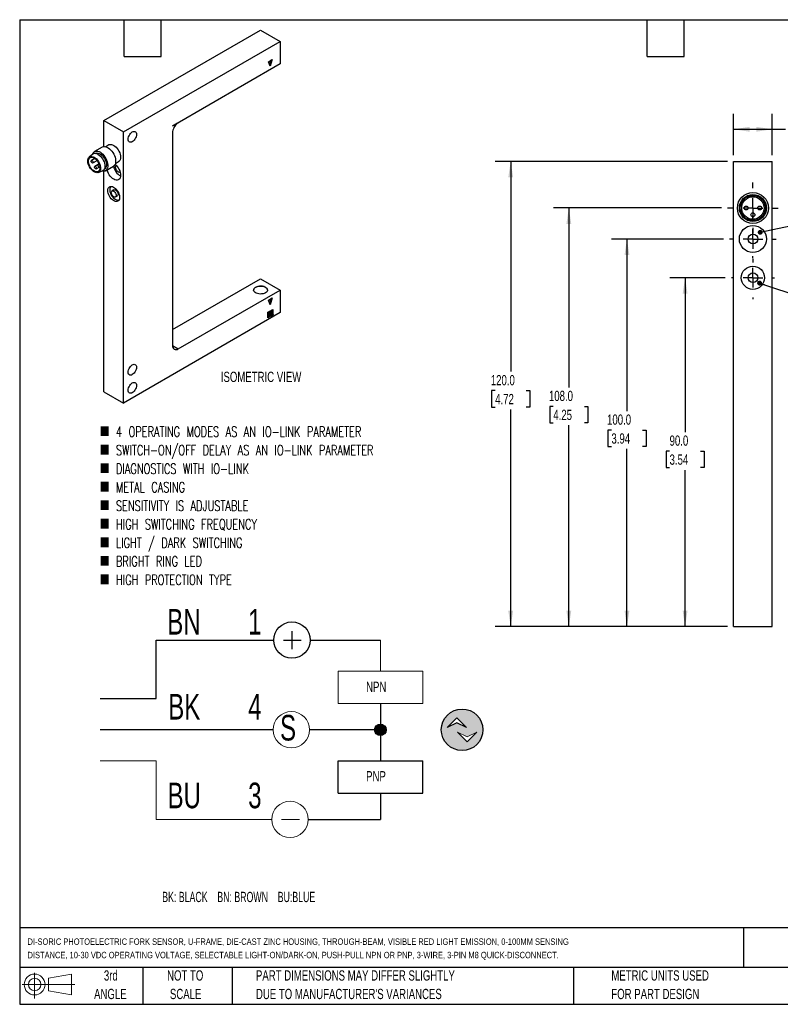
# Model space of a CAD drawing. Header units: millimetres. Extents: x 6 to 273, y 6 to 210.
# Tile 1 of 2: x 6 to 163, y 6 to 210. Entities that reach past the tile are written whole.
import ezdxf

# ---------------------------------------------------------------- set-up
doc = ezdxf.new("R2010")
doc.units = ezdxf.units.MM
doc.linetypes.add('CENTERX2', pattern=[20.32, 12.7, -2.54, 2.54, -2.54])
doc.layers.add('CENTER', color=40, linetype='CENTERX2')
doc.layers.add('DIMENSIONS', color=140, linetype='Continuous', lineweight=25)
doc.layers.add('TEXT', color=140, linetype='Continuous', lineweight=25)
doc.styles.add('SLDTEXTSTYLE0', font='TXT', dxfattribs={"width": 0.639394})
doc.styles.add('SLDTEXTSTYLE1', font='TXT', dxfattribs={"width": 0.7})
doc.styles.add('SLDTEXTSTYLE4', font='TXT', dxfattribs={"width": 0.7, "bigfont": 'bigfont'})
doc.dimstyles.new('SLDDIMSTYLE0', dxfattribs={"dimtxt": 2.158008, "dimasz": 3.302, "dimexe": 0, "dimexo": 0.0625, "dimgap": 0.539502, "dimtad": 0, "dimtih": 1, "dimtoh": 1, "dimlfac": 1.25, "dimrnd": 1e-09, "dimzin": 4, "dimdsep": 46, "dimtxsty": 'SLDTEXTSTYLE1', "dimsah": 1, "dimcen": 0.09, "dimadec": 0, "dimazin": 1, "dimtfac": 1, "dimtofl": 0, "dimtmove": 0, "dimatfit": 3, "dimfxl": 0, "dimfrac": 2, "dimtolj": 1, "dimtzin": 12, "dimarcsym": 0})
doc.dimstyles.new('SLDDIMSTYLE3', dxfattribs={"dimtxt": 0.18, "dimasz": 1.016, "dimexe": 0, "dimexo": 0.0625, "dimgap": 0, "dimtad": 0, "dimtih": 1, "dimtoh": 1, "dimdec": 0, "dimrnd": 1e-09, "dimzin": 0, "dimdsep": 46, "dimtxsty": 'Standard', "dimblk1": 'DOT', "dimblk2": 'DOT', "dimsah": 1, "dimcen": 0.09, "dimadec": 0, "dimazin": 0, "dimtfac": 1.016, "dimtdec": 0, "dimtofl": 0, "dimtmove": 0, "dimatfit": 3, "dimldrblk": 'DOT', "dimfxl": 0, "dimfrac": 2, "dimtolj": 1, "dimtzin": 0, "dimarcsym": 0})

# ---------------------------------------------------------------- blocks, each defined once
blk = doc.blocks.new('SW_NOTE_0')
at = {"layer": 'DIMENSIONS', "color": 0, "insert": (0, 2.73), "char_height": 2.1167, "attachment_point": 1, "style": 'SLDTEXTSTYLE0'}
blk.add_mtext('BK: BLACK    BN: BROWN    BU:BLUE', dxfattribs=at)
blk = doc.blocks.new('SW_NOTE_0_1')
at = {"color": 0, "linetype": 'Continuous', "lineweight": 18, "insert": (0, 6.82), "char_height": 5.29, "attachment_point": 1, "style": 'SLDTEXTSTYLE1'}
blk.add_mtext('3', dxfattribs=at)
blk = doc.blocks.new('SW_NOTE_0_2')
at = {"color": 0, "linetype": 'Continuous', "lineweight": 18, "insert": (0, 6.82), "char_height": 5.29, "attachment_point": 1, "style": 'SLDTEXTSTYLE1'}
blk.add_mtext('4', dxfattribs=at)
blk = doc.blocks.new('SW_NOTE_0_3')
at = {"color": 0, "linetype": 'Continuous', "lineweight": 18, "insert": (0, 6.82), "char_height": 5.29, "attachment_point": 1, "style": 'SLDTEXTSTYLE1'}
blk.add_mtext('1', dxfattribs=at)
blk = doc.blocks.new('SW_NOTE_0_4')
at = {"color": 0, "linetype": 'Continuous', "lineweight": 18, "insert": (0, 6.82), "char_height": 5.292, "attachment_point": 1, "style": 'SLDTEXTSTYLE1'}
blk.add_mtext('BU', dxfattribs=at)
blk = doc.blocks.new('SW_NOTE_0_5')
at = {"color": 0, "linetype": 'Continuous', "lineweight": 18, "insert": (0, 6.82), "char_height": 5.292, "attachment_point": 1, "style": 'SLDTEXTSTYLE1'}
blk.add_mtext('BK', dxfattribs=at)
blk = doc.blocks.new('SW_NOTE_0_6')
at = {"color": 0, "linetype": 'Continuous', "lineweight": 18, "insert": (0, 6.82), "char_height": 5.292, "attachment_point": 1, "style": 'SLDTEXTSTYLE1'}
blk.add_mtext('BN', dxfattribs=at)
blk = doc.blocks.new('SW_NOTE_0_7')
at = {"color": 0, "linetype": 'Continuous', "lineweight": 18, "insert": (0, 6.82), "char_height": 5.29, "attachment_point": 1, "style": 'SLDTEXTSTYLE1'}
blk.add_mtext('S', dxfattribs=at)
blk = doc.blocks.new('SW_NOTE_0_8')
at = {"color": 0, "linetype": 'Continuous', "lineweight": 18, "insert": (0, 2.73), "char_height": 2.117, "attachment_point": 1, "style": 'SLDTEXTSTYLE1'}
blk.add_mtext('PNP', dxfattribs=at)
blk = doc.blocks.new('SW_NOTE_0_9')
at = {"color": 0, "linetype": 'Continuous', "lineweight": 18, "insert": (0, 2.73), "char_height": 2.117, "attachment_point": 1, "style": 'SLDTEXTSTYLE1'}
blk.add_mtext('NPN', dxfattribs=at)
blk = doc.blocks.new('DI-SORIC SHEMATIC')
h = blk.add_hatch(color=256)
edge = h.paths.add_edge_path(flags=0)
edge.add_arc((101.6, 61.86), 4.29, 0, 360)
h.paths.add_polyline_path([(102.5, 62.32), (100.5, 63.32), (98.49, 62.32), (100.5, 64.32)], flags=0)
h.paths.add_polyline_path([(102.62, 59.38), (100.62, 61.38), (102.62, 60.38), (104.62, 61.38)], flags=0)
h = blk.add_hatch(color=256)
edge = h.paths.add_edge_path(flags=0)
edge.add_arc((84.73, 61.86), 1.19, 0, 360)
for p, q in [((66.48, 82.2), (66.48, 78.53)), ((38.47, 68.29), (38.47, 80.37)), ((38.47, 80.37), (62.73, 80.37)), ((64.73, 80.37), (68.4, 80.37)), ((70.23, 80.37), (84.73, 80.37)), ((26.91, 68.29), (38.47, 68.29)), ((84.73, 67.26), (84.73, 55.44)), ((98.49, 62.32), (100.5, 64.32)), ((100.5, 63.32), (98.49, 62.32)), ((100.5, 64.32), (102.5, 62.32)), ((102.5, 62.32), (100.5, 63.32)), ((62.6, 61.86), (26.91, 61.86)), ((84.73, 61.86), (70.09, 61.86)), ((75.99, 48.76), (75.99, 55.44)), ((75.99, 55.44), (93.46, 55.44)), ((93.46, 48.76), (93.46, 55.44)), ((75.99, 48.76), (93.46, 48.76)), ((84.73, 48.76), (84.73, 43.36)), ((69.83, 43.36), (84.73, 43.36))]:
    blk.add_line(p, q)
at = {"color": 7, "linetype": 'Continuous', "lineweight": 18}
for p, q in [((84.73, 80.37), (84.73, 73.94)), ((75.99, 67.26), (75.99, 73.94)), ((75.99, 73.94), (93.46, 73.94)), ((93.46, 67.26), (93.46, 73.94)), ((75.99, 67.26), (93.46, 67.26)), ((102.62, 60.38), (100.62, 61.38)), ((100.62, 61.38), (102.62, 59.38)), ((104.62, 61.38), (102.62, 60.38)), ((102.62, 59.38), (104.62, 61.38)), ((26.91, 55.44), (38.47, 55.44)), ((38.47, 55.44), (38.47, 43.36)), ((38.47, 43.36), (62.33, 43.36)), ((64.33, 43.36), (68.01, 43.36))]:
    blk.add_line(p, q, dxfattribs=at)
for centre, radius in [((66.48, 80.37), 3.75), ((101.6, 61.86), 4.29), ((84.73, 61.86), 1.19)]:
    blk.add_circle(centre, radius)
for centre in [(66.35, 61.86), (66.08, 43.36)]:
    blk.add_circle(centre, 3.75, dxfattribs=at)
for name, p in [('SW_NOTE_0_6', (40.74, 79.98)), ('SW_NOTE_0_3', (57.44, 79.98)), ('SW_NOTE_0_9', (81.78, 69.06)), ('SW_NOTE_0_5', (40.94, 62.45)), ('SW_NOTE_0_2', (57.44, 62.45)), ('SW_NOTE_0_7', (64.02, 58.11)), ('SW_NOTE_0_8', (81.78, 50.61)), ('SW_NOTE_0_4', (40.8, 44.14)), ('SW_NOTE_0_1', (57.44, 44.14))]:
    blk.add_blockref(name, p, dxfattribs=at)
at = {"layer": 'DIMENSIONS', "color": 140}
blk.add_blockref('SW_NOTE_0', (39.7, 25.69), dxfattribs=at)
blk = doc.blocks.new('Block11')
at = {"color": 7, "linetype": 'Continuous', "lineweight": 18}
for p, q in [((2.59, 5.31), (2.59, 0)), ((5.48, 4.17), (10.18, 5.03)), ((5.48, 1.6), (5.48, 4.17)), ((10.18, 5.03), (10.18, 0.73)), ((0, 2.88), (10.87, 2.88)), ((5.48, 1.6), (10.18, 0.73))]:
    blk.add_line(p, q, dxfattribs=at)
for radius in [2.15, 1.29]:
    blk.add_circle((2.59, 2.88), radius, dxfattribs=at)
blk = doc.blocks.new('Block12')
at = {"color": 7, "linetype": 'Continuous'}
blk.add_blockref('Block11', (0, 0), dxfattribs=at)
blk = doc.blocks.new('_D_10')
at = {"layer": 'DIMENSIONS'}
for p, q in [((152, 156.29), (140.53, 156.29)), ((143.7, 156.29), (143.7, 124.44)), ((140.5, 120.53), (139.77, 120.53)), ((139.77, 120.53), (139.77, 117.1)), ((146.91, 120.53), (147.64, 120.53)), ((147.64, 120.53), (147.64, 117.1)), ((139.77, 117.1), (140.5, 117.1)), ((143.7, 84.29), (143.7, 116.61)), ((147.64, 117.1), (146.91, 117.1)), ((152.43, 84.29), (140.53, 84.29))]:
    blk.add_line(p, q, dxfattribs=at)
for points in [[(143.7, 156.29), (143.2, 152.99), (144.21, 152.99)], [(143.7, 84.29), (144.21, 87.59), (143.2, 87.59)]]:
    blk.add_solid(points, dxfattribs=at)
at = {"layer": 'DIMENSIONS', "char_height": 2.117, "attachment_point": 1, "style": 'SLDTEXTSTYLE1'}
for s, insert in [('90.0', (140.5, 123.74)), ('3.54', (140.5, 119.82))]:
    blk.add_mtext(s, dxfattribs=dict(at, insert=insert))
blk = doc.blocks.new('_D_11')
at = {"layer": 'DIMENSIONS'}
for p, q in [((151.6, 164.29), (128.53, 164.29)), ((131.7, 164.29), (131.7, 128.78)), ((128.5, 124.87), (127.77, 124.87)), ((127.77, 124.87), (127.77, 121.44)), ((134.91, 124.87), (135.64, 124.87)), ((135.64, 124.87), (135.64, 121.44)), ((127.77, 121.44), (128.5, 121.44)), ((131.7, 84.29), (131.7, 120.96)), ((135.64, 121.44), (134.91, 121.44)), ((152.43, 84.29), (128.53, 84.29))]:
    blk.add_line(p, q, dxfattribs=at)
for points in [[(131.7, 164.29), (131.2, 160.99), (132.21, 160.99)], [(131.7, 84.29), (132.21, 87.59), (131.2, 87.59)]]:
    blk.add_solid(points, dxfattribs=at)
at = {"layer": 'DIMENSIONS', "char_height": 2.117, "attachment_point": 1, "style": 'SLDTEXTSTYLE1'}
for s, insert in [('100.0', (127.6, 128.08)), ('3.94', (128.5, 124.17))]:
    blk.add_mtext(s, dxfattribs=dict(at, insert=insert))
blk = doc.blocks.new('_D_12')
at = {"layer": 'DIMENSIONS'}
for p, q in [((151.2, 170.69), (116.53, 170.69)), ((119.7, 170.69), (119.7, 133.67)), ((116.5, 129.75), (115.77, 129.75)), ((115.77, 129.75), (115.77, 126.32)), ((122.91, 129.75), (123.64, 129.75)), ((123.64, 129.75), (123.64, 126.32)), ((115.77, 126.32), (116.5, 126.32)), ((123.64, 126.32), (122.91, 126.32)), ((119.7, 84.29), (119.7, 125.84)), ((152.43, 84.29), (116.53, 84.29))]:
    blk.add_line(p, q, dxfattribs=at)
for points in [[(119.7, 170.69), (119.2, 167.39), (120.21, 167.39)], [(119.7, 84.29), (120.21, 87.59), (119.2, 87.59)]]:
    blk.add_solid(points, dxfattribs=at)
at = {"layer": 'DIMENSIONS', "char_height": 2.117, "attachment_point": 1, "style": 'SLDTEXTSTYLE1'}
for s, insert in [('108.0', (115.6, 132.97)), ('4.25', (116.5, 129.05))]:
    blk.add_mtext(s, dxfattribs=dict(at, insert=insert))
blk = doc.blocks.new('_D_13')
at = {"layer": 'DIMENSIONS'}
for p, q in [((152.43, 180.29), (104.53, 180.29)), ((107.7, 180.29), (107.7, 136.92)), ((104.5, 133.01), (103.77, 133.01)), ((103.77, 133.01), (103.77, 129.58)), ((110.91, 133.01), (111.64, 133.01)), ((111.64, 133.01), (111.64, 129.58)), ((103.77, 129.58), (104.5, 129.58)), ((107.7, 84.29), (107.7, 129.1)), ((111.64, 129.58), (110.91, 129.58)), ((152.43, 84.29), (104.53, 84.29))]:
    blk.add_line(p, q, dxfattribs=at)
for points in [[(107.7, 180.29), (107.2, 176.99), (108.21, 176.99)], [(107.7, 84.29), (108.21, 87.59), (107.2, 87.59)]]:
    blk.add_solid(points, dxfattribs=at)
at = {"layer": 'DIMENSIONS', "char_height": 2.117, "attachment_point": 1, "style": 'SLDTEXTSTYLE1'}
for s, insert in [('120.0', (103.6, 136.22)), ('4.72', (104.5, 132.31))]:
    blk.add_mtext(s, dxfattribs=dict(at, insert=insert))
blk = doc.blocks.new('_D_14')
at = {"layer": 'DIMENSIONS'}
for p, q in [((153.7, 181.56), (153.7, 190.11)), ((161.7, 181.56), (161.7, 190.11)), ((153.7, 186.94), (161.7, 186.94)), ((161.7, 186.94), (164.42, 186.94)), ((167.35, 186.94), (166.62, 186.94)), ((166.62, 186.94), (166.62, 183.51)), ((173.76, 186.94), (174.48, 186.94)), ((174.48, 186.94), (174.48, 183.51)), ((166.62, 183.51), (167.35, 183.51)), ((174.48, 183.51), (173.76, 183.51))]:
    blk.add_line(p, q, dxfattribs=at)
for points in [[(153.7, 186.94), (157.01, 186.43), (157.01, 187.44)], [(161.7, 186.94), (158.4, 187.44), (158.4, 186.43)]]:
    blk.add_solid(points, dxfattribs=at)
at = {"layer": 'DIMENSIONS', "char_height": 2.117, "attachment_point": 1, "style": 'SLDTEXTSTYLE1'}
for s, insert in [('10.0', (167.35, 190.15)), ('0.39', (167.35, 186.23))]:
    blk.add_mtext(s, dxfattribs=dict(at, insert=insert))
blk = doc.blocks.new('_Dot')
at = {"color": 0, "linetype": 'ByBlock', "lineweight": -2}
blk.add_line((-0.5, 0), (-1, 0), dxfattribs=at)
at = {"color": 0, "linetype": 'ByBlock', "const_width": 0.5}
blk.add_lwpolyline([(-0.25, 0, 1), (0.25, 0, 1)], format="xyb", close=True, dxfattribs=at)
blk = doc.blocks.new('SW_CENTERMARKSYMBOL_3')
at = {"layer": 'CENTER', "color": 0}
for p, q in [((0, 4.064), (0, 5.232)), ((0, 0), (0, 2.032)), ((-4.064, 0), (-5.232, 0)), ((0, 0), (-2.032, 0)), ((0, 0), (0, -2.032)), ((0, 0), (2.032, 0)), ((4.064, 0), (5.232, 0)), ((0, -4.064), (0, -5.232))]:
    blk.add_line(p, q, dxfattribs=at)
blk = doc.blocks.new('SW_CENTERMARKSYMBOL_4')
at = {"layer": 'CENTER', "color": 0}
for p, q in [((0, 4.064), (0, 4.832)), ((-4.064, 0), (-4.832, 0)), ((0, 0), (-2.032, 0)), ((0, 0), (0, 2.032)), ((0, 0), (0, -2.032)), ((0, 0), (2.032, 0)), ((4.064, 0), (4.832, 0)), ((0, -4.064), (0, -4.832))]:
    blk.add_line(p, q, dxfattribs=at)
blk = doc.blocks.new('SW_CENTERMARKSYMBOL_5')
at = {"layer": 'CENTER', "color": 0}
for p, q in [((0, 4.064), (0, 4.432)), ((0, 0), (0, 2.032)), ((-4.064, 0), (-4.432, 0)), ((0, 0), (-2.032, 0)), ((0, 0), (0, -2.032)), ((0, 0), (2.032, 0)), ((4.064, 0), (4.432, 0)), ((0, -4.064), (0, -4.432))]:
    blk.add_line(p, q, dxfattribs=at)

msp = doc.modelspace()

# ---------------------------------------------------------------- linework, layer by layer
for p, q in [((23.7428, 188.7524), (56.0677, 207.4131)), ((56.0677, 207.4131), (60.1083, 205.0805)), ((27.7834, 186.4198), (60.1083, 205.0805)), ((60.1083, 205.0805), (60.1083, 200.4146)), ((57.6839, 200.8814), (58.492, 201.3479)), ((58.2092, 201.1846), (57.9465, 200.2748)), ((58.492, 201.3479), (58.088, 199.9482)), ((60.1083, 200.4146), (38.0246, 187.666)), ((58.088, 199.9482), (57.6839, 200.8814)), ((23.7428, 188.7524), (27.7834, 186.4198)), ((23.7428, 183.37), (23.7428, 188.7524)), ((38.9574, 188.1951), (37.8849, 187.576)), ((38.9574, 188.1951), (38.9493, 188.1998)), ((27.7834, 130.4284), (27.7834, 186.4198)), ((37.8849, 186.1855), (37.8849, 142.3256)), ((23.4081, 183.2667), (21.7919, 182.3337)), ((24.7632, 183.719), (24.1043, 183.3387)), ((21.4462, 181.7951), (20.7155, 181.209)), ((21.8896, 180.8971), (21.1554, 180.4733)), ((22.0062, 181.9625), (21.9733, 181.9435)), ((21.4411, 179.9784), (22.3132, 180.4819)), ((22.5656, 179.6544), (21.8625, 179.2485)), ((22.1482, 178.7536), (22.8823, 179.1775)), ((22.7345, 179.7521), (22.5696, 179.6569)), ((22.8553, 179.162), (22.8823, 179.1776)), ((24.0774, 178.3746), (25.6937, 179.3076)), ((26.1041, 179.8745), (26.763, 180.2548)), ((26.3401, 179.412), (26.2949, 179.386)), ((153.7047, 180.288), (161.7047, 180.288)), ((153.7047, 84.288), (153.7047, 180.288)), ((161.7047, 84.288), (161.7047, 180.288)), ((22.5652, 178.0049), (23.4382, 178.3445)), ((23.7428, 132.761), (23.7428, 178.2713)), ((23.8303, 178.7268), (23.8631, 178.7457)), ((27.0091, 178.1487), (27.0543, 178.1748)), ((25.81, 174.4401), (25.406, 174.2068)), ((26.1202, 172.9696), (26.5243, 173.2029)), ((37.8849, 145.591), (56.0677, 156.0877)), ((56.0677, 156.0877), (60.1083, 153.7551)), ((39.0971, 141.6256), (60.1083, 153.7551)), ((60.1083, 153.7551), (60.1083, 149.0892)), ((57.6839, 151.6557), (58.492, 152.1222)), ((58.088, 150.7224), (57.6839, 151.6557)), ((58.2092, 151.9589), (57.9465, 151.049)), ((58.492, 152.1222), (58.088, 150.7224)), ((60.1083, 149.0892), (27.7834, 130.4284)), ((57.5829, 149.171), (57.8657, 149.3343)), ((57.5829, 148.8444), (57.5829, 149.171)), ((57.8455, 149.0194), (57.5829, 148.8678)), ((57.8657, 149.0077), (57.5829, 148.8444)), ((57.5829, 148.7511), (57.8657, 148.9144)), ((57.5829, 148.4245), (57.5829, 148.7511)), ((57.8455, 148.5994), (57.5829, 148.4478)), ((57.8657, 148.5878), (57.5829, 148.4245)), ((57.5829, 148.3312), (57.8657, 148.4945)), ((57.8455, 149.3227), (57.8455, 149.0194)), ((57.8657, 149.0077), (57.8455, 149.0194)), ((57.8455, 148.9027), (57.8455, 148.5994)), ((57.8657, 148.5878), (57.8455, 148.5994)), ((57.8455, 148.4828), (57.8455, 148.1795)), ((57.8657, 149.3343), (57.8657, 149.0077)), ((57.8657, 148.9144), (57.8657, 148.5878)), ((57.8657, 148.4945), (57.8657, 148.1678)), ((57.9465, 149.381), (58.2294, 149.5443)), ((57.9465, 149.0544), (57.9465, 149.381)), ((58.2092, 149.2293), (57.9465, 149.0777)), ((58.2294, 149.2176), (57.9465, 149.0544)), ((57.9465, 148.961), (58.2294, 149.1243)), ((57.9465, 148.6344), (57.9465, 148.961)), ((58.2092, 148.8094), (57.9465, 148.6578)), ((58.2294, 148.7977), (57.9465, 148.6344)), ((57.9465, 148.5411), (58.2294, 148.7044)), ((57.9465, 148.2145), (57.9465, 148.5411)), ((58.2092, 148.3894), (57.9465, 148.2378)), ((58.2294, 148.3778), (57.9465, 148.2145)), ((58.2092, 149.5326), (58.2092, 149.2293)), ((58.2294, 149.2176), (58.2092, 149.2293)), ((58.2092, 149.1127), (58.2092, 148.8094)), ((58.2294, 148.7977), (58.2092, 148.8094)), ((58.2092, 148.6927), (58.2092, 148.3894)), ((58.2294, 148.3778), (58.2092, 148.3894)), ((58.2294, 149.5443), (58.2294, 149.2176)), ((58.2294, 149.1243), (58.2294, 148.7977)), ((58.2294, 148.7044), (58.2294, 148.3778)), ((58.3102, 149.5909), (58.593, 149.7542)), ((58.3102, 149.2643), (58.3102, 149.5909)), ((58.5728, 149.4392), (58.3102, 149.2876)), ((58.593, 149.4276), (58.3102, 149.2643)), ((58.3102, 149.171), (58.593, 149.3343)), ((58.3102, 148.8444), (58.3102, 149.171)), ((58.5728, 149.0193), (58.3102, 148.8677)), ((58.593, 149.0076), (58.3102, 148.8444)), ((58.3102, 148.4244), (58.4069, 148.7872)), ((58.576, 148.4662), (58.3102, 148.4244)), ((58.5558, 148.4778), (58.3143, 148.4399)), ((58.4069, 148.7872), (58.6727, 148.8289)), ((58.6484, 148.8251), (58.5558, 148.4778)), ((58.576, 148.4662), (58.5558, 148.4778)), ((58.5728, 149.7425), (58.5728, 149.4392)), ((58.593, 149.4276), (58.5728, 149.4392)), ((58.5728, 149.3226), (58.5728, 149.0193)), ((58.593, 149.0076), (58.5728, 149.0193)), ((58.6727, 148.8289), (58.576, 148.4662)), ((58.593, 149.7542), (58.593, 149.4276)), ((58.593, 149.3343), (58.593, 149.0076)), ((57.5829, 148.0046), (57.5829, 148.3312)), ((57.8455, 148.1795), (57.5829, 148.0279)), ((57.8657, 148.1678), (57.5829, 148.0046)), ((57.8657, 148.1678), (57.8455, 148.1795)), ((37.8849, 142.3254), (39.0971, 141.6256)), ((23.7428, 132.761), (27.7834, 130.4284)), ((153.7047, 84.288), (161.7047, 84.288))]:
    msp.add_line(p, q)
at = {"flags": 128}
for points in [[(28.7329, 184.8683), (28.7547, 185.1041), (28.819, 185.3532), (28.9225, 185.6031), (29.06, 185.8414), (29.2247, 186.056), (29.4083, 186.2362), (29.6017, 186.3729), (29.795, 186.4594), (29.9786, 186.4912), (30.1433, 186.4668), (30.2809, 186.3873), (30.3844, 186.2569), (30.4486, 186.0819), (30.4704, 185.8713), (30.4486, 185.6355), (30.3844, 185.3863), (30.2809, 185.1364), (30.1433, 184.8981), (29.9786, 184.6835), (29.795, 184.5033), (29.6017, 184.3666), (29.4083, 184.2801), (29.2247, 184.2483), (29.06, 184.2728), (28.9225, 184.3522), (28.819, 184.4827), (28.7547, 184.6576), (28.7329, 184.8683)], [(23.4081, 183.2667), (23.4313, 183.2795), (23.6328, 183.3532), (23.858, 183.3733), (24.1012, 183.3394), (24.3561, 183.2524), (24.616, 183.1144), (24.8742, 182.9292), (25.124, 182.7014), (25.359, 182.437), (25.5731, 182.1428), (25.7607, 181.8264), (25.9169, 181.4961), (26.0378, 181.1603), (26.1202, 180.8279), (26.1619, 180.5073), (26.1619, 180.207), (26.1202, 179.9346), (26.0378, 179.6972), (25.9169, 179.501), (25.7607, 179.3511), (25.6937, 179.3076)], [(24.7632, 183.719), (24.854, 183.7627), (25.056, 183.8094), (25.2794, 183.8008), (25.5175, 183.737), (25.7631, 183.62), (26.0087, 183.4534), (26.2468, 183.2423), (26.4702, 182.993), (26.6721, 182.7132), (26.8464, 182.4113), (26.9878, 182.0964), (27.092, 181.7783), (27.1558, 181.4665), (27.1773, 181.1705), (27.1558, 180.8993), (27.092, 180.6612), (26.9878, 180.4634), (26.8464, 180.3118), (26.763, 180.2548)], [(21.7225, 181.1708), (21.957, 181.011), (22.1839, 180.8077), (22.396, 180.5673), (22.5865, 180.2975), (22.7492, 180.0071), (22.8789, 179.7054), (22.9714, 179.402), (23.0238, 179.1067), (23.0343, 178.829), (23.0027, 178.5778), (22.93, 178.3613), (22.8184, 178.1863), (22.6716, 178.0584), (22.4943, 177.9819), (22.2922, 177.9592), (22.0718, 177.9909), (21.8402, 178.0761), (21.6048, 178.212), (21.3731, 178.3942), (21.1527, 178.617), (20.9506, 178.8731), (20.7733, 179.1543), (20.6265, 179.4516), (20.5149, 179.7554), (20.4422, 180.056), (20.4106, 180.3436), (20.4212, 180.6091), (20.4735, 180.8439), (20.5661, 181.0405), (20.6958, 181.1925), (20.8585, 181.2951), (21.0489, 181.3449), (21.261, 181.3404), (21.488, 181.2818), (21.7225, 181.1708)], [(22.8942, 178.9779), (22.8731, 178.734), (22.8103, 178.5234), (22.7082, 178.3537), (22.5705, 178.231), (22.4022, 178.1597), (22.2092, 178.1425), (21.9987, 178.1799), (21.7782, 178.2706), (21.5557, 178.4113), (21.3392, 178.5969), (21.1366, 178.8207), (20.9551, 179.0747), (20.8014, 179.3496), (20.681, 179.6356), (20.5982, 179.9222), (20.556, 180.1991), (20.556, 180.4563), (20.5982, 180.6846), (20.681, 180.8756), (20.8014, 181.0225), (20.9551, 181.1199), (21.1366, 181.1644), (21.3392, 181.1543), (21.5557, 181.09), (21.7782, 180.9737), (21.9987, 180.8098), (22.2092, 180.6042), (22.4022, 180.3642), (22.5705, 180.0985), (22.7082, 179.8168), (22.8103, 179.5292), (22.8731, 179.2462), (22.8942, 178.9779)], [(21.3729, 181.7364), (21.4016, 181.8302), (21.5035, 182.0476), (21.6426, 182.2212), (21.815, 182.3465), (22.0165, 182.4201), (22.2418, 182.4403), (22.485, 182.4064), (22.7398, 182.3194), (22.9997, 182.1814), (23.2579, 181.9961), (23.5078, 181.7684), (23.7428, 181.5039), (23.9568, 181.2097), (24.1444, 180.8934), (24.3007, 180.563), (24.4216, 180.2273), (24.5039, 179.8948), (24.5457, 179.5743), (24.5457, 179.2739), (24.5039, 179.0015), (24.4216, 178.7642), (24.3007, 178.568), (24.1444, 178.4181), (23.9568, 178.3183), (23.7428, 178.2713), (23.5078, 178.2782), (23.3507, 178.3105)], [(22.0062, 181.9625), (22.1159, 182.0124), (22.3124, 182.0487), (22.5289, 182.0306), (22.7584, 181.9586), (22.9936, 181.835), (23.2269, 181.6638), (23.4508, 181.4506), (23.6581, 181.2021), (23.8422, 180.9263), (23.9971, 180.6321), (24.1178, 180.3291), (24.2005, 180.0268), (24.2426, 179.735), (24.2426, 179.4631), (24.2005, 179.2199), (24.1178, 179.0131), (23.9971, 178.8495), (23.8631, 178.7457)], [(22.5306, 181.7539), (22.7762, 181.5874), (23.0143, 181.3762), (23.2377, 181.1269), (23.4396, 180.8471), (23.6139, 180.5452), (23.7553, 180.2304), (23.8595, 179.9122), (23.9233, 179.6004), (23.9448, 179.3044), (23.9233, 179.0333), (23.8595, 178.7951), (23.7553, 178.5973), (23.6139, 178.4457), (23.4396, 178.3451), (23.4382, 178.3445)], [(21.5002, 180.1092), (21.4849, 180.0288), (21.4411, 179.9784), (21.3755, 179.9657), (21.2982, 179.9925), (21.2209, 180.0549), (21.1553, 180.1433), (21.1116, 180.2443), (21.0962, 180.3425), (21.1116, 180.4229), (21.1553, 180.4733), (21.2209, 180.486), (21.2982, 180.4591), (21.3755, 180.3967), (21.4411, 180.3083), (21.4849, 180.2074), (21.5002, 180.1092)], [(22.2073, 178.8844), (22.192, 178.804), (22.1482, 178.7536), (22.0826, 178.7409), (22.0053, 178.7678), (21.928, 178.8302), (21.8625, 178.9186), (21.8187, 179.0196), (21.8033, 179.1177), (21.8187, 179.1981), (21.8625, 179.2485), (21.928, 179.2612), (22.0053, 179.2344), (22.0826, 179.172), (22.1482, 179.0836), (22.192, 178.9826), (22.2073, 178.8844)], [(22.8815, 179.1841), (22.8553, 179.162), (22.7897, 179.1492), (22.7124, 179.1761), (22.6351, 179.2385), (22.5696, 179.3269), (22.5258, 179.4279), (22.5104, 179.526), (22.5258, 179.6064), (22.5696, 179.6569), (22.6351, 179.6696), (22.7124, 179.6427), (22.7897, 179.5803), (22.7976, 179.5718)], [(26.0379, 179.6975), (26.2468, 179.5095), (26.4702, 179.2603), (26.6721, 178.9804), (26.8464, 178.6785), (26.9878, 178.3637), (27.092, 178.0455), (27.1558, 177.7338), (27.1773, 177.4378), (27.1558, 177.1666), (27.092, 176.9285), (26.9878, 176.7306), (26.8464, 176.579), (26.6721, 176.4784), (26.4702, 176.4317), (26.2468, 176.4404), (26.0087, 176.5041), (25.7631, 176.6211), (25.5175, 176.7877), (25.2794, 176.9988), (25.056, 177.2481), (24.854, 177.5279), (24.6797, 177.8299), (24.5383, 178.1447), (24.4342, 178.4628), (24.4087, 178.5658)], [(26.652, 178.1841), (26.5031, 178.296), (26.3675, 178.4497), (26.2571, 178.6317), (26.1819, 178.8257), (26.1484, 179.0145), (26.1596, 179.1814), (26.2146, 179.3115), (26.3085, 179.3932), (26.3443, 179.4075)], [(24.5509, 174.288), (24.5728, 174.5403), (24.6377, 174.7581), (24.7433, 174.9337), (24.8858, 175.0606), (25.0599, 175.1344), (25.2595, 175.1522), (25.4773, 175.1135), (25.7054, 175.0197), (25.9356, 174.8742), (26.1595, 174.6821), (26.3692, 174.4506), (26.5569, 174.1879), (26.7159, 173.9035), (26.8405, 173.6077), (26.9262, 173.3112), (26.9698, 173.0247), (26.9698, 172.7586), (26.9262, 172.5224), (26.8405, 172.3248), (26.7159, 172.1729), (26.5569, 172.0721), (26.3692, 172.0261), (26.1595, 172.0366), (25.9356, 172.1031), (25.7054, 172.2233), (25.4773, 172.3929), (25.2595, 172.6056), (25.0599, 172.8539), (24.8858, 173.1287), (24.7433, 173.4201), (24.6377, 173.7176), (24.5728, 174.0104), (24.5509, 174.288)], [(25.258, 173.8798), (25.2804, 174.0388), (25.3458, 174.1577), (25.4482, 174.226), (25.5786, 174.2377), (25.7253, 174.1916), (25.8755, 174.092), (26.0156, 173.9475), (26.1333, 173.7712), (26.2181, 173.5786), (26.2625, 173.3868), (26.2625, 173.213), (26.2181, 173.0725), (26.1333, 172.9778), (26.0156, 172.9373), (25.8755, 172.9547), (25.7253, 173.0284), (25.5786, 173.1518), (25.4482, 173.314), (25.3458, 173.5006), (25.2804, 173.6949), (25.258, 173.8798)], [(25.81, 174.4401), (25.8522, 174.4593), (25.9826, 174.4709), (26.1294, 174.4249), (26.2795, 174.3252), (26.4197, 174.1808), (26.5374, 174.0045), (26.6222, 173.8118), (26.6666, 173.6201), (26.6666, 173.4462), (26.6222, 173.3057), (26.5374, 173.211), (26.5243, 173.2029)], [(55.0575, 154.3383), (55.2896, 154.4468), (55.5557, 154.525), (55.8442, 154.5696), (56.1424, 154.5787), (56.4374, 154.5517), (56.7162, 154.4899), (56.9667, 154.396), (57.1779, 154.2741), (57.3405, 154.1295), (57.4476, 153.9686), (57.4943, 153.7983), (57.4786, 153.6261), (57.4013, 153.4596), (57.2658, 153.3059), (57.0778, 153.172), (56.8457, 153.0635), (56.5796, 152.9852), (56.2911, 152.9406), (55.9929, 152.9315), (55.6979, 152.9585), (55.4191, 153.0203), (55.1686, 153.1142), (54.9574, 153.2361), (54.7948, 153.3807), (54.6878, 153.5417), (54.641, 153.7119), (54.6567, 153.8841), (54.734, 154.0507), (54.8696, 154.2043), (55.0575, 154.3383)], [(57.4962, 153.7318), (57.4943, 153.7749), (57.4476, 153.9452), (57.3405, 154.1062), (57.1779, 154.2508), (56.9667, 154.3727), (56.7162, 154.4666), (56.4374, 154.5284), (56.1424, 154.5553), (55.8442, 154.5463), (55.5557, 154.5017), (55.2896, 154.4234), (55.0575, 154.3149)], [(28.7329, 136.809), (28.7547, 137.0448), (28.819, 137.2939), (28.9225, 137.5439), (29.06, 137.7821), (29.2247, 137.9967), (29.4083, 138.1769), (29.6017, 138.3137), (29.795, 138.4001), (29.9786, 138.4319), (30.1433, 138.4075), (30.2809, 138.3281), (30.3844, 138.1976), (30.4486, 138.0227), (30.4704, 137.812), (30.4486, 137.5762), (30.3844, 137.3271), (30.2809, 137.0771), (30.1433, 136.8389), (29.9786, 136.6243), (29.795, 136.4441), (29.6017, 136.3073), (29.4083, 136.2209), (29.2247, 136.1891), (29.06, 136.2135), (28.9225, 136.2929), (28.819, 136.4234), (28.7547, 136.5983), (28.7329, 136.809)], [(28.7329, 133.0762), (28.7547, 133.312), (28.819, 133.5612), (28.9225, 133.8111), (29.06, 134.0494), (29.2247, 134.264), (29.4083, 134.4442), (29.6017, 134.5809), (29.795, 134.6674), (29.9786, 134.6992), (30.1433, 134.6747), (30.2809, 134.5953), (30.3844, 134.4649), (30.4486, 134.2899), (30.4704, 134.0793), (30.4486, 133.8435), (30.3844, 133.5943), (30.2809, 133.3444), (30.1433, 133.1061), (29.9786, 132.8915), (29.795, 132.7113), (29.6017, 132.5746), (29.4083, 132.4881), (29.2247, 132.4563), (29.06, 132.4807), (28.9225, 132.5602), (28.819, 132.6906), (28.7547, 132.8656), (28.7329, 133.0762)]]:
    msp.add_lwpolyline(points, dxfattribs=at)
for centre, radius in [((157.7047, 170.688), 3.2), ((157.7047, 170.688), 2.8), ((157.7047, 170.688), 2.6), ((157.7047, 170.688), 2.32), ((156.3047, 170.688), 0.4), ((159.1047, 170.688), 0.4), ((157.7047, 169.288), 0.4), ((157.7047, 164.288), 2.8), ((157.7047, 164.288), 1), ((157.7047, 156.288), 2.4), ((157.7047, 156.288), 1)]:
    msp.add_circle(centre, radius)
for centre, radius, start, end in [((40.5523, 186.053), 2.6706, 126.669639, 177.155236), ((38.905, 186.1456), 1.7569, 120.073093, 125.495597), ((21.9596, 181.0159), 0.9332, 52.272136, 123.376065), ((28.6643, 179.9416), 3.0287, 191.992427, 240.490701), ((26.8543, 178.4308), 0.319, 230.64175, 308.390252), ((25.9782, 174.5701), 1.0244, 145.676055, 182.730224), ((27.149, 174.4298), 2.196, 177.61248, 260.802455), ((55.3467, 153.6658), 0.7106, 114.009198, 174.670661), ((38.6239, 142.2057), 0.7486, 170.785963, 309.203285)]:
    msp.add_arc(centre, radius, start, end)
at = {"layer": 'TEXT'}
for p, q in [((6.35, 209.55), (273.05, 209.55)), ((6.35, 209.55), (6.35, 6.35)), ((27.94, 201.93), (27.94, 209.55)), ((35.56, 201.93), (35.56, 209.55)), ((135.89, 201.93), (135.89, 209.55)), ((143.51, 201.93), (143.51, 209.55)), ((27.94, 201.93), (35.56, 201.93)), ((135.89, 201.93), (143.51, 201.93)), ((273.05, 22.1261), (6.35, 22.1261)), ((155.7589, 22.1261), (155.7589, 13.97)), ((273.05, 13.97), (6.35, 13.97)), ((31.75, 13.97), (31.75, 6.35)), ((50.2116, 13.97), (50.2116, 6.35)), ((120.6465, 13.97), (120.6465, 6.35)), ((6.35, 6.35), (273.05, 6.35))]:
    msp.add_line(p, q, dxfattribs=at)

# ---------------------------------------------------------------- block references
at = {"layer": 'CENTER'}
for name, p in [('SW_CENTERMARKSYMBOL_3', (157.7047, 170.688)), ('SW_CENTERMARKSYMBOL_4', (157.7047, 164.288)), ('SW_CENTERMARKSYMBOL_5', (157.7047, 156.288))]:
    msp.add_blockref(name, p, dxfattribs=at)
at = {"layer": 'DIMENSIONS'}
msp.add_blockref('DI-SORIC SHEMATIC', (-3.9241, 1.1436), dxfattribs=at)
at = {"layer": 'TEXT'}
msp.add_blockref('Block12', (6.8379, 7.5539), dxfattribs=at)

# ---------------------------------------------------------------- texts
at = {"layer": 'DIMENSIONS', "char_height": 2.116667, "attachment_point": 1}
for s, insert, style in [('ISOMETRIC VIEW', (47.8671, 136.899), 'SLDTEXTSTYLE1'), ('■ 4 OPERATING MODES AS AN IO-LINK PARAMETER', (22.8958, 125.5848), 'SLDTEXTSTYLE4'), ('■ SWITCH-ON/OFF DELAY AS AN IO-LINK PARAMETER', (22.8958, 121.7626), 'SLDTEXTSTYLE4'), ('■ DIAGNOSTICS WITH IO-LINK', (22.8958, 117.9403), 'SLDTEXTSTYLE4'), ('■ METAL CASING', (22.8958, 114.1181), 'SLDTEXTSTYLE4'), ('■ SENSITIVITY IS ADJUSTABLE', (22.8958, 110.2959), 'SLDTEXTSTYLE4'), ('■ HIGH SWITCHING FREQUENCY', (22.8958, 106.4737), 'SLDTEXTSTYLE4'), ('■ LIGHT / DARK SWITCHING', (22.8958, 102.6515), 'SLDTEXTSTYLE4'), ('■ BRIGHT RING LED', (22.8958, 98.8292), 'SLDTEXTSTYLE4'), ('■ HIGH PROTECTION TYPE', (22.8958, 95.007), 'SLDTEXTSTYLE4')]:
    msp.add_mtext(s, dxfattribs=dict(at, insert=insert, style=style))
at = {"layer": 'TEXT', "style": 'SLDTEXTSTYLE1'}
for s, insert, char_height, attachment_point in [('DI-SORIC PHOTOELECTRIC FORK SENSOR, U-FRAME, DIE-CAST ZINC HOUSING, THROUGH-BEAM, VISIBLE RED LIGHT EMISSION, 0-100MM SENSING', (7.9657, 19.9452), 1.3229167, 1), ('DISTANCE, 10-30 VDC OPERATING VOLTAGE, SELECTABLE LIGHT-ON/DARK-ON, PUSH-PULL NPN OR PNP, 3-WIRE, 3-PIN M8 QUICK-DISCONNECT.', (7.9657, 17.1813), 1.3229167, 1), ('3rd', (25.1625, 13.364), 2.11667, 2), ('NOT TO', (40.5158, 13.364), 2.11667, 2), ('PART DIMENSIONS MAY DIFFER SLIGHTLY', (55.1193, 13.364), 2.116667, 1), ('METRIC UNITS USED', (128.4784, 13.364), 2.116667, 1), ('ANGLE', (25.0649, 9.5418), 2.11667, 2), ('SCALE', (40.6121, 9.5418), 2.11667, 2), ("DUE TO MANUFACTURER'S VARIANCES", (55.1193, 9.5418), 2.116667, 1), ('FOR PART DESIGN', (128.4784, 9.5418), 2.116667, 1)]:
    msp.add_mtext(s, dxfattribs=dict(at, insert=insert, char_height=char_height, attachment_point=attachment_point))

# ---------------------------------------------------------------- dimensions: what is measured, and where the dimension line sits
at = {"layer": 'DIMENSIONS'}
dim = msp.add_linear_dim(base=(161.7047, 186.9353), p1=(153.7047, 180.288), p2=(161.7047, 180.288), dimstyle='SLDDIMSTYLE0', dxfattribs=at)
dim.commit()
dim.dimension.update_dxf_attribs({"geometry": '_D_14', "text_midpoint": (170.5522, 186.9353), "dimtype": 160})
for base, p2, picture, middle in [((107.7046, 180.288), (153.7047, 180.288), '_D_13', (107.7046, 133.0118)), ((119.7046, 170.688), (152.4727, 170.688), '_D_12', (119.7046, 129.7547)), ((131.7046, 164.288), (152.8727, 164.288), '_D_11', (131.7046, 124.869)), ((143.7046, 156.288), (153.2727, 156.288), '_D_10', (143.7046, 120.5261))]:
    dim = msp.add_linear_dim(base=base, p1=(153.7047, 84.288), p2=p2, angle=90, dimstyle='SLDDIMSTYLE0', dxfattribs=at)
    dim.commit()
    dim.dimension.update_dxf_attribs({"geometry": picture, "text_midpoint": middle, "dimtype": 160})

# ---------------------------------------------------------------- leaders
for points in [[(159.2067, 165.6705), (168.3532, 167.6639)], [(159.0805, 155.1906), (168.4425, 152.0632)]]:
    msp.add_leader(points, dimstyle='SLDDIMSTYLE3', dxfattribs=at)

doc.saveas('drawing.dxf')
